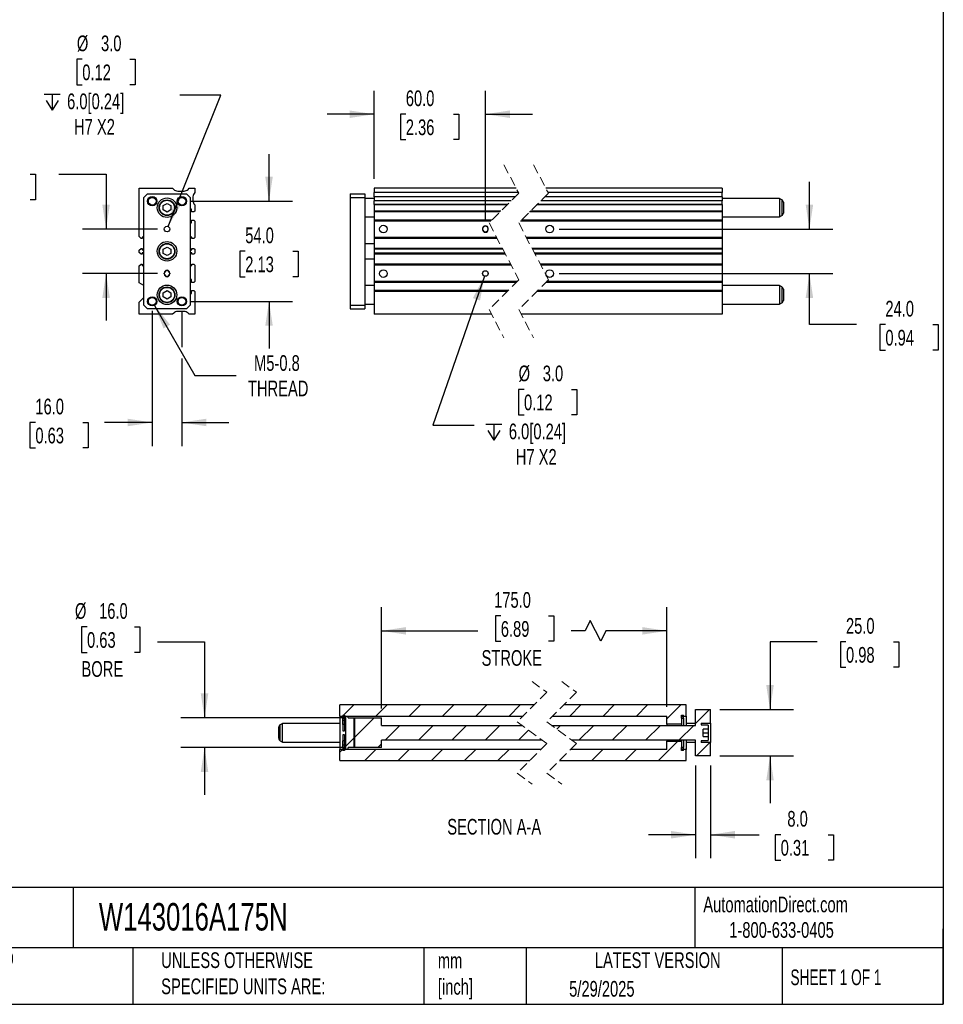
# Model space of a CAD drawing. Header units: millimetres. Extents: x 25 to 1092, y 25 to 838.
# Tile 3 of 4: x 594 to 1092, y 25 to 557. Entities that reach past the tile are written whole.
import ezdxf

# ---------------------------------------------------------------- set-up
doc = ezdxf.new("R2010")
doc.units = ezdxf.units.MM
doc.header["$LTSCALE"] = 4
doc.linetypes.add('SLD-Dashed', pattern=[1.905, 1.27, -0.635])
doc.linetypes.add('SLD-Solid', pattern=[0])
doc.layers.add('DIMENSIONS', color=140, linetype='SLD-Solid', lineweight=25)
doc.layers.add('TEXT', color=140, linetype='SLD-Solid', lineweight=25)
doc.layers.add('HATCH', color=6, linetype='SLD-Solid')
doc.styles.add('SLDTEXTSTYLE0', font='TXT', dxfattribs={"width": 0.7})
doc.styles.add('SLDTEXTSTYLE1', font='TXT', dxfattribs={"width": 0.65})
doc.dimstyles.new('SLDDIMSTYLE0', dxfattribs={"dimtxt": 8.632031, "dimasz": 13.208, "dimexe": 0, "dimexo": 0.0625, "dimgap": 2.158008, "dimtad": 0, "dimtih": 1, "dimtoh": 1, "dimrnd": 1e-09, "dimzin": 4, "dimdsep": 46, "dimtxsty": 'SLDTEXTSTYLE0', "dimsah": 1, "dimcen": 0.09, "dimadec": 0, "dimazin": 1, "dimtfac": 1, "dimtmove": 0, "dimatfit": 0, "dimfxl": 0, "dimfrac": 2, "dimtolj": 1, "dimtzin": 12, "dimarcsym": 0})
doc.dimstyles.new('SLDDIMSTYLE2', dxfattribs={"dimtxt": 8.632031, "dimasz": 13.208, "dimexe": 0, "dimexo": 0.0625, "dimgap": 2.158008, "dimtad": 0, "dimtih": 1, "dimtoh": 1, "dimrnd": 1e-09, "dimzin": 4, "dimdsep": 46, "dimtxsty": 'SLDTEXTSTYLE0', "dimsah": 1, "dimcen": 0.09, "dimadec": 0, "dimazin": 1, "dimtfac": 1, "dimtofl": 0, "dimtmove": 0, "dimatfit": 3, "dimfxl": 0, "dimfrac": 2, "dimtolj": 1, "dimtzin": 12, "dimarcsym": 0})
doc.dimstyles.new('SLDDIMSTYLE3', dxfattribs={"dimtxt": 8.632031, "dimasz": 13.208, "dimexe": 0, "dimexo": 0.0625, "dimgap": 2.158008, "dimtad": 0, "dimtih": 1, "dimtoh": 1, "dimrnd": 1e-09, "dimzin": 12, "dimdsep": 46, "dimtxsty": 'SLDTEXTSTYLE0', "dimsah": 1, "dimcen": 0, "dimadec": 0, "dimazin": 3, "dimtfac": 1, "dimtofl": 0, "dimtmove": 0, "dimatfit": 3, "dimfxl": 0, "dimfrac": 2, "dimtolj": 1, "dimtzin": 12, "dimarcsym": 0})
doc.dimstyles.new('SLDDIMSTYLE4', dxfattribs={"dimtxt": 8.632031, "dimasz": 13.208, "dimexe": 0, "dimexo": 0.0625, "dimgap": 2.158008, "dimtad": 0, "dimtih": 1, "dimtoh": 1, "dimrnd": 1e-09, "dimzin": 4, "dimdsep": 46, "dimtxsty": 'SLDTEXTSTYLE0', "dimsah": 1, "dimcen": 0, "dimadec": 0, "dimazin": 1, "dimtfac": 1, "dimtofl": 0, "dimtmove": 0, "dimatfit": 3, "dimfxl": 0, "dimfrac": 2, "dimtolj": 1, "dimtzin": 12, "dimarcsym": 0})

# ---------------------------------------------------------------- blocks, each defined once
blk = doc.blocks.new('_D_10')
at = {"layer": 'DIMENSIONS'}
for p, q in [((665.59, 399.55), (665.59, 326.58)), ((681.59, 399.55), (681.59, 379.97)), ((681.59, 373.87), (681.59, 326.58)), ((602.59, 339.28), (599.69, 339.28)), ((599.69, 339.28), (599.69, 325.56)), ((628.24, 339.28), (631.14, 339.28)), ((631.14, 339.28), (631.14, 325.56)), ((665.59, 339.28), (639.94, 339.28)), ((681.59, 339.28), (706.99, 339.28)), ((599.69, 325.56), (602.59, 325.56)), ((631.14, 325.56), (628.24, 325.56))]:
    blk.add_line(p, q, dxfattribs=at)
for points in [[(665.59, 339.28), (652.38, 341.31), (652.38, 337.25)], [(681.59, 339.28), (694.8, 337.25), (694.8, 341.31)]]:
    blk.add_solid(points, dxfattribs=at)
at = {"layer": 'DIMENSIONS', "char_height": 8.467, "attachment_point": 1, "style": 'SLDTEXTSTYLE0'}
for s, insert in [('16.0', (602.59, 352.13)), ('0.63', (602.59, 336.48))]:
    blk.add_mtext(s, dxfattribs=dict(at, insert=insert))
blk = doc.blocks.new('_D_11')
at = {"layer": 'DIMENSIONS'}
for p, q in [((574.11, 473.17), (571.21, 473.17)), ((571.21, 473.17), (571.21, 459.46)), ((599.76, 473.17), (602.66, 473.17)), ((602.66, 473.17), (602.66, 459.46)), ((615.32, 473.17), (640.72, 473.17)), ((640.72, 473.17), (640.72, 443.63)), ((571.21, 459.46), (574.11, 459.46)), ((602.66, 459.46), (599.76, 459.46)), ((668.51, 443.63), (628.02, 443.63)), ((668.51, 419.63), (628.02, 419.63)), ((640.72, 419.63), (640.72, 394.23))]:
    blk.add_line(p, q, dxfattribs=at)
for points in [[(640.72, 443.63), (642.75, 456.84), (638.69, 456.84)], [(640.72, 419.63), (638.69, 406.42), (642.75, 406.42)]]:
    blk.add_solid(points, dxfattribs=at)
at = {"layer": 'DIMENSIONS', "char_height": 8.467, "attachment_point": 1, "style": 'SLDTEXTSTYLE0'}
for s, insert in [('24.0', (574.11, 486.02)), ('0.94', (574.11, 470.37))]:
    blk.add_mtext(s, dxfattribs=dict(at, insert=insert))
blk = doc.blocks.new('_D_12')
at = {"layer": 'DIMENSIONS'}
for p, q in [((728.59, 458.63), (728.59, 484.03)), ((686.67, 458.63), (741.29, 458.63)), ((715.77, 431.63), (712.87, 431.63)), ((712.87, 431.63), (712.87, 417.91)), ((741.42, 431.63), (744.32, 431.63)), ((744.32, 431.63), (744.32, 417.91)), ((712.87, 417.91), (715.77, 417.91)), ((744.32, 417.91), (741.42, 417.91)), ((686.67, 404.63), (741.29, 404.63)), ((728.59, 404.63), (728.59, 379.23))]:
    blk.add_line(p, q, dxfattribs=at)
for points in [[(728.59, 458.63), (730.62, 471.84), (726.56, 471.84)], [(728.59, 404.63), (726.56, 391.42), (730.62, 391.42)]]:
    blk.add_solid(points, dxfattribs=at)
at = {"layer": 'DIMENSIONS', "char_height": 8.467, "attachment_point": 1, "style": 'SLDTEXTSTYLE0'}
for s, insert in [('54.0', (715.77, 444.48)), ('2.13', (715.77, 428.83))]:
    blk.add_mtext(s, dxfattribs=dict(at, insert=insert))
blk = doc.blocks.new('_D_13')
at = {"layer": 'DIMENSIONS'}
for p, q in [((666.84, 402.47), (688.66, 364.67)), ((688.66, 364.67), (710.89, 364.67))]:
    blk.add_line(p, q, dxfattribs=at)
blk.add_solid([(666.84, 402.47), (671.69, 390.01), (675.21, 392.05)], dxfattribs=at)
at = {"layer": 'DIMENSIONS', "char_height": 8.467, "attachment_point": 1, "style": 'SLDTEXTSTYLE0'}
for s, insert in [('M5-0.8', (720.51, 375.59)), ('THREAD', (717.24, 361.87))]:
    blk.add_mtext(s, dxfattribs=dict(at, insert=insert))
blk = doc.blocks.new('SW_SYMBOL_HOLE_DEPTH')
at = {"layer": 'DIMENSIONS', "color": 0}
for p, q in [((0, 3500), (3200, 3500)), ((400, 2220), (1600, 300)), ((1600, 3500), (1600, 300)), ((2800, 2220), (1600, 300))]:
    blk.add_line(p, q, dxfattribs=at)
blk = doc.blocks.new('_D_14')
at = {"layer": 'DIMENSIONS'}
for p, q in [((627.89, 535.21), (624.99, 535.21)), ((624.99, 535.21), (624.99, 521.49)), ((653.54, 535.21), (656.44, 535.21)), ((656.44, 535.21), (656.44, 521.49)), ((624.99, 521.49), (627.89, 521.49)), ((656.44, 521.49), (653.54, 521.49)), ((674.15, 445.02), (702.65, 515.81)), ((702.65, 515.81), (680.43, 515.81))]:
    blk.add_line(p, q, dxfattribs=at)
blk.add_solid([(674.15, 445.02), (680.97, 456.52), (677.2, 458.04)], dxfattribs=at)
at = {"layer": 'DIMENSIONS', "xscale": 0.002688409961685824, "yscale": 0.002688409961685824, "zscale": 0.002688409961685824}
blk.add_blockref('SW_SYMBOL_HOLE_DEPTH', (607.36, 506.98), dxfattribs=at)
at = {"layer": 'DIMENSIONS', "char_height": 8.467, "attachment_point": 1, "style": 'SLDTEXTSTYLE0'}
for s, insert in [('%%c', (624.97, 548.05)), ('3.0', (638, 548.05)), ('0.12', (627.89, 532.4)), ('6.0[0.24]', (619.7, 516.75)), ('H7 X2', (623.45, 503.03))]:
    blk.add_mtext(s, dxfattribs=dict(at, insert=insert))
blk = doc.blocks.new('_D_15')
at = {"layer": 'DIMENSIONS'}
for p, q in [((785.26, 470.71), (785.26, 518.28)), ((845.26, 448.96), (845.26, 518.28)), ((785.26, 505.58), (759.86, 505.58)), ((802.35, 505.58), (799.45, 505.58)), ((799.45, 505.58), (799.45, 491.86)), ((828, 505.58), (830.9, 505.58)), ((830.9, 505.58), (830.9, 491.86)), ((845.26, 505.58), (870.66, 505.58)), ((799.45, 491.86), (802.35, 491.86)), ((830.9, 491.86), (828, 491.86))]:
    blk.add_line(p, q, dxfattribs=at)
for points in [[(785.26, 505.58), (772.06, 507.61), (772.06, 503.55)], [(845.26, 505.58), (858.47, 503.55), (858.47, 507.61)]]:
    blk.add_solid(points, dxfattribs=at)
at = {"layer": 'DIMENSIONS', "char_height": 8.467, "attachment_point": 1, "style": 'SLDTEXTSTYLE0'}
for s, insert in [('60.0', (802.35, 518.43)), ('2.36', (802.35, 502.78))]:
    blk.add_mtext(s, dxfattribs=dict(at, insert=insert))
blk = doc.blocks.new('_D_16')
at = {"layer": 'DIMENSIONS'}
for p, q in [((1020.01, 443.63), (1020.01, 469.03)), ((885.02, 443.63), (1032.71, 443.63)), ((885.02, 419.63), (1032.71, 419.63)), ((1020.01, 392.06), (1020.01, 419.63)), ((1045.41, 392.06), (1020.01, 392.06)), ((1060.96, 392.06), (1058.06, 392.06)), ((1058.06, 392.06), (1058.06, 378.34)), ((1086.61, 392.06), (1089.51, 392.06)), ((1089.51, 392.06), (1089.51, 378.34)), ((1058.06, 378.34), (1060.96, 378.34)), ((1089.51, 378.34), (1086.61, 378.34))]:
    blk.add_line(p, q, dxfattribs=at)
for points in [[(1020.01, 443.63), (1022.04, 456.84), (1017.97, 456.84)], [(1020.01, 419.63), (1017.97, 406.42), (1022.04, 406.42)]]:
    blk.add_solid(points, dxfattribs=at)
at = {"layer": 'DIMENSIONS', "char_height": 8.467, "attachment_point": 1, "style": 'SLDTEXTSTYLE0'}
for s, insert in [('24.0', (1060.96, 404.9)), ('0.94', (1060.96, 389.25))]:
    blk.add_mtext(s, dxfattribs=dict(at, insert=insert))
blk = doc.blocks.new('_D_17')
at = {"layer": 'DIMENSIONS'}
for p, q in [((844.77, 418.21), (816.99, 337.75)), ((866.1, 357.15), (863.2, 357.15)), ((863.2, 357.15), (863.2, 343.43)), ((891.75, 357.15), (894.65, 357.15)), ((894.65, 357.15), (894.65, 343.43)), ((863.2, 343.43), (866.1, 343.43)), ((894.65, 343.43), (891.75, 343.43)), ((816.99, 337.75), (839.22, 337.75))]:
    blk.add_line(p, q, dxfattribs=at)
blk.add_solid([(844.77, 418.21), (838.54, 406.39), (842.38, 405.07)], dxfattribs=at)
at = {"layer": 'DIMENSIONS', "xscale": 0.002688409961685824, "yscale": 0.002688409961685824, "zscale": 0.002688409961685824}
blk.add_blockref('SW_SYMBOL_HOLE_DEPTH', (845.57, 328.92), dxfattribs=at)
at = {"layer": 'DIMENSIONS', "char_height": 8.467, "attachment_point": 1, "style": 'SLDTEXTSTYLE0'}
for s, insert in [('%%c', (863.17, 369.99)), ('3.0', (876.21, 369.99)), ('0.12', (866.1, 354.34)), ('6.0[0.24]', (857.91, 338.69)), ('H7 X2', (861.66, 324.97))]:
    blk.add_mtext(s, dxfattribs=dict(at, insert=insert))
blk = doc.blocks.new('_D_32')
at = {"layer": 'DIMENSIONS'}
for p, q in [((630.45, 229), (627.55, 229)), ((627.55, 229), (627.55, 215.28)), ((656.1, 229), (659, 229)), ((659, 229), (659, 215.28)), ((668.41, 220.92), (693.81, 220.92)), ((693.81, 220.92), (693.81, 179.87)), ((627.55, 215.28), (630.45, 215.28)), ((659, 215.28), (656.1, 215.28)), ((769.23, 179.87), (681.11, 179.87)), ((769.23, 163.87), (681.11, 163.87)), ((693.81, 163.87), (693.81, 138.47))]:
    blk.add_line(p, q, dxfattribs=at)
for points in [[(693.81, 179.87), (695.84, 193.08), (691.78, 193.08)], [(693.81, 163.87), (691.78, 150.66), (695.84, 150.66)]]:
    blk.add_solid(points, dxfattribs=at)
at = {"layer": 'DIMENSIONS', "char_height": 8.467, "attachment_point": 1, "style": 'SLDTEXTSTYLE0'}
for s, insert in [('%%c', (623.93, 241.84)), ('16.0', (636.97, 241.84)), ('0.63', (630.45, 226.19)), ('BORE', (627.46, 210.54))]:
    blk.add_mtext(s, dxfattribs=dict(at, insert=insert))
blk = doc.blocks.new('_D_33')
at = {"layer": 'DIMENSIONS'}
for p, q in [((789.31, 184.95), (789.31, 239.57)), ((943.1, 185.95), (943.1, 239.57)), ((853.57, 234.94), (850.67, 234.94)), ((850.67, 234.94), (850.67, 221.22)), ((879.22, 234.94), (882.12, 234.94)), ((882.12, 234.94), (882.12, 221.22)), ((901.81, 232.51), (898.99, 226.87)), ((907.46, 221.22), (901.81, 232.51)), ((789.31, 226.87), (841.28, 226.87)), ((898.99, 226.87), (891.52, 226.87)), ((910.28, 226.87), (907.46, 221.22)), ((943.1, 226.87), (910.28, 226.87)), ((850.67, 221.22), (853.57, 221.22)), ((882.12, 221.22), (879.22, 221.22))]:
    blk.add_line(p, q, dxfattribs=at)
for points in [[(789.31, 226.87), (802.52, 224.84), (802.52, 228.9)], [(943.1, 226.87), (929.89, 228.9), (929.89, 224.84)]]:
    blk.add_solid(points, dxfattribs=at)
at = {"layer": 'DIMENSIONS', "char_height": 8.467, "attachment_point": 1, "style": 'SLDTEXTSTYLE0'}
for s, insert in [('175.0', (849.98, 247.79)), ('6.89', (853.57, 232.14)), ('STROKE', (843.21, 216.49))]:
    blk.add_mtext(s, dxfattribs=dict(at, insert=insert))
blk = doc.blocks.new('_D_34')
at = {"layer": 'DIMENSIONS'}
for p, q in [((1024.16, 220.96), (998.76, 220.96)), ((998.76, 220.96), (998.76, 184.37)), ((1039.72, 220.96), (1036.82, 220.96)), ((1036.82, 220.96), (1036.82, 207.24)), ((1065.37, 220.96), (1068.27, 220.96)), ((1068.27, 220.96), (1068.27, 207.24)), ((1036.82, 207.24), (1039.72, 207.24)), ((1068.27, 207.24), (1065.37, 207.24)), ((971.68, 184.37), (1011.46, 184.37)), ((971.68, 159.37), (1011.46, 159.37)), ((998.76, 159.37), (998.76, 133.97))]:
    blk.add_line(p, q, dxfattribs=at)
for points in [[(998.76, 184.37), (1000.79, 197.58), (996.73, 197.58)], [(998.76, 159.37), (996.73, 146.16), (1000.79, 146.16)]]:
    blk.add_solid(points, dxfattribs=at)
at = {"layer": 'DIMENSIONS', "char_height": 8.467, "attachment_point": 1, "style": 'SLDTEXTSTYLE0'}
for s, insert in [('25.0', (1039.72, 233.8)), ('0.98', (1039.72, 218.15))]:
    blk.add_mtext(s, dxfattribs=dict(at, insert=insert))
blk = doc.blocks.new('_D_35')
at = {"layer": 'DIMENSIONS'}
for p, q in [((958.6, 154.29), (958.6, 104.17)), ((966.6, 154.29), (966.6, 104.17)), ((958.6, 116.87), (933.2, 116.87)), ((966.6, 116.87), (992.82, 116.87)), ((1004.51, 116.87), (1001.62, 116.87)), ((1001.62, 116.87), (1001.62, 103.15)), ((1030.17, 116.87), (1033.06, 116.87)), ((1033.06, 116.87), (1033.06, 103.15)), ((1001.62, 103.15), (1004.51, 103.15)), ((1033.06, 103.15), (1030.17, 103.15))]:
    blk.add_line(p, q, dxfattribs=at)
for points in [[(958.6, 116.87), (945.39, 118.9), (945.39, 114.84)], [(966.6, 116.87), (979.81, 114.84), (979.81, 118.9)]]:
    blk.add_solid(points, dxfattribs=at)
at = {"layer": 'DIMENSIONS', "char_height": 8.467, "attachment_point": 1, "style": 'SLDTEXTSTYLE0'}
for s, insert in [('8.0', (1008.11, 129.72)), ('0.31', (1004.51, 114.06))]:
    blk.add_mtext(s, dxfattribs=dict(at, insert=insert))
blk = doc.blocks.new('SW_HATCH_1')
at = {"layer": 'HATCH', "color": 0}
for p, q in [((-134.4, 24), (-140.4, 18)), ((-116.44, 24), (-122.44, 18)), ((-98.47, 24), (-104.47, 18)), ((-80.51, 24), (-86.51, 18)), ((-62.55, 24), (-68.55, 18)), ((-44.59, 24), (-50.59, 18)), ((-11.92, 24), (-17.92, 18)), ((6.04, 24), (0.04, 18)), ((24, 24), (18, 18)), ((41.96, 24), (34.42, 16.46)), ((57.42, 21.5), (49.92, 14)), ((-139.91, 18.48), (-140.37, 18.03)), ((-123.44, 17), (-134.37, 6.07)), ((-109.47, 13), (-117.47, 5)), ((-91.51, 13), (-99.51, 5)), ((-73.55, 13), (-81.55, 5)), ((-55.59, 13), (-63.59, 5)), ((-22.92, 13), (-24.96, 10.97)), ((-4.96, 13), (-12.96, 5)), ((13, 13), (5, 5)), ((30.96, 13), (22.96, 5)), ((48.92, 13), (40.92, 5)), ((-133.87, 6.57), (-138.87, 1.57)), ((-40.21, 10.42), (-45.63, 5)), ((-140.44, 0), (-141.87, -1.43)), ((-139.37, 1.07), (-140.37, 0.07)), ((-122.47, 0), (-128.47, -6)), ((-119.37, 3.11), (-121.47, 1)), ((-104.51, 0), (-110.51, -6)), ((-86.55, 0), (-92.55, -6)), ((-68.59, 0), (-74.59, -6)), ((-50.63, 0), (-56.63, -6)), ((0, 0), (-6, -6)), ((17.96, 0), (11.96, -6)), ((40.32, 4.4), (29.92, -6)), ((57.63, 3.75), (50.38, -3.5))]:
    blk.add_line(p, q, dxfattribs=at)

msp = doc.modelspace()

# ---------------------------------------------------------------- linework, layer by layer
at = {"color": 7, "linetype": 'SLD-Dashed', "lineweight": 18}
for p, q in [((855.262, 478.333), (863.262, 462.983)), ((871.262, 478.333), (879.262, 462.983)), ((863.262, 462.983), (847.262, 446.983)), ((879.262, 462.983), (863.262, 446.983)), ((847.262, 446.983), (863.262, 416.283)), ((863.262, 446.983), (879.262, 416.283)), ((863.262, 416.283), (847.262, 400.283)), ((879.262, 416.283), (863.262, 400.283)), ((847.262, 400.283), (855.262, 384.933)), ((863.262, 400.283), (871.262, 384.933)), ((870.413, 199.569), (878.413, 193.719)), ((886.413, 199.569), (894.413, 193.719)), ((878.413, 193.719), (862.413, 177.719)), ((894.413, 193.719), (878.413, 177.719)), ((862.413, 177.719), (878.413, 166.019)), ((878.413, 177.719), (894.413, 166.019)), ((878.413, 166.019), (862.413, 150.019)), ((894.413, 166.019), (878.413, 150.019)), ((862.413, 150.019), (870.413, 144.169)), ((878.413, 150.019), (886.413, 144.169))]:
    msp.add_line(p, q, dxfattribs=at)
for p, q in [((658.592, 439.563), (658.592, 465.633)), ((658.592, 465.633), (676.592, 465.633)), ((661.092, 460.633), (663.092, 462.633)), ((663.092, 462.633), (684.092, 462.633)), ((676.592, 465.633), (677.213, 465.011)), ((679.334, 464.133), (682.849, 464.133)), ((684.092, 462.633), (686.092, 460.633)), ((684.97, 465.011), (685.592, 465.633)), ((685.592, 465.633), (688.592, 465.633)), ((688.592, 465.633), (688.592, 463.269)), ((772.264, 462.633), (772.264, 460.633)), ((772.264, 462.633), (780.264, 462.633)), ((780.264, 462.633), (780.264, 460.633)), ((861.881, 465.633), (785.264, 465.633)), ((785.264, 465.633), (785.264, 463.269)), ((863.113, 463.269), (785.264, 463.269)), ((785.264, 461.033), (785.264, 463.269)), ((972.942, 465.633), (877.881, 465.633)), ((972.942, 463.269), (879.113, 463.269)), ((972.942, 465.633), (972.942, 463.269)), ((972.942, 461.033), (972.942, 463.269)), ((661.092, 402.633), (661.092, 460.633)), ((671.592, 456.287), (673.592, 457.442)), ((673.592, 457.442), (675.592, 456.287)), ((686.092, 460.633), (686.092, 402.633)), ((687.592, 461.033), (687.592, 458.873)), ((688.397, 456.827), (688.592, 456.633)), ((772.264, 460.633), (780.264, 460.633)), ((772.264, 460.633), (772.264, 402.633)), ((780.264, 460.633), (780.264, 402.633)), ((785.264, 460.133), (780.264, 460.133)), ((861.312, 461.033), (785.264, 461.033)), ((785.264, 461.033), (785.264, 458.873)), ((859.152, 458.873), (785.264, 458.873)), ((785.264, 456.827), (785.264, 458.873)), ((857.107, 456.827), (785.264, 456.827)), ((785.264, 456.827), (785.264, 456.633)), ((972.942, 456.827), (873.107, 456.827)), ((972.942, 458.873), (875.152, 458.873)), ((972.942, 461.033), (877.312, 461.033)), ((972.942, 461.033), (972.942, 458.873)), ((1003.942, 460.133), (972.942, 460.133)), ((972.942, 456.827), (972.942, 458.873)), ((972.942, 456.827), (972.942, 456.633)), ((1005.192, 459.411), (1003.942, 460.133)), ((1003.942, 460.133), (1003.942, 450.133)), ((1005.192, 459.411), (1005.192, 450.854)), ((1005.942, 458.112), (1005.942, 452.153)), ((671.592, 453.978), (671.592, 456.287)), ((673.592, 452.823), (671.592, 453.978)), ((675.592, 453.978), (673.592, 452.823)), ((675.592, 456.287), (675.592, 453.978)), ((686.792, 454.333), (686.092, 454.333)), ((686.792, 452.833), (686.792, 454.333)), ((688.092, 452.833), (686.792, 452.833)), ((688.592, 453.333), (688.092, 452.833)), ((688.592, 456.633), (688.592, 453.333)), ((856.912, 456.633), (785.264, 456.633)), ((785.264, 456.633), (785.264, 453.333)), ((853.612, 453.333), (785.264, 453.333)), ((785.264, 453.333), (785.264, 452.833)), ((853.112, 452.833), (785.264, 452.833)), ((785.264, 452.833), (785.264, 448.433)), ((972.942, 452.833), (869.112, 452.833)), ((972.942, 453.333), (869.612, 453.333)), ((972.942, 456.633), (872.912, 456.633)), ((972.942, 456.633), (972.942, 453.333)), ((972.942, 453.333), (972.942, 452.833)), ((972.942, 452.833), (972.942, 448.433)), ((686.092, 446.933), (686.792, 446.933)), ((686.792, 446.933), (686.792, 448.433)), ((686.792, 448.433), (688.092, 448.433)), ((688.092, 448.433), (688.592, 447.933)), ((688.592, 447.933), (688.592, 439.063)), ((780.264, 450.133), (785.264, 450.133)), ((848.712, 448.433), (785.264, 448.433)), ((785.264, 448.433), (785.264, 447.933)), ((848.212, 447.933), (785.264, 447.933)), ((785.264, 447.933), (785.264, 439.063)), ((972.942, 447.933), (864.212, 447.933)), ((972.942, 448.433), (864.712, 448.433)), ((972.942, 450.133), (1003.942, 450.133)), ((972.942, 448.433), (972.942, 447.933)), ((972.942, 447.933), (972.942, 439.063)), ((1003.942, 450.133), (1005.192, 450.854)), ((843.764, 443.883), (843.764, 443.383)), ((846.764, 443.383), (846.764, 443.883)), ((659.592, 438.563), (658.592, 439.563)), ((660.242, 438.563), (659.592, 438.563)), ((661.092, 439.283), (660.242, 439.283)), ((660.242, 439.283), (660.242, 438.563)), ((686.942, 439.283), (686.092, 439.283)), ((686.942, 438.563), (686.942, 439.283)), ((688.092, 438.563), (686.942, 438.563)), ((688.592, 439.063), (688.092, 438.563)), ((785.264, 435.633), (780.264, 435.633)), ((851.39, 439.063), (785.264, 439.063)), ((785.264, 439.063), (785.264, 438.563)), ((851.651, 438.563), (785.264, 438.563)), ((785.264, 438.563), (785.264, 433.213)), ((972.942, 439.063), (867.39, 439.063)), ((972.942, 438.563), (867.651, 438.563)), ((972.942, 439.063), (972.942, 438.563)), ((972.942, 438.563), (972.942, 433.213)), ((658.592, 432.213), (659.592, 433.213)), ((658.592, 431.053), (658.592, 432.213)), ((659.592, 430.053), (658.592, 431.053)), ((659.592, 433.213), (660.242, 433.213)), ((660.242, 433.213), (660.242, 432.483)), ((660.242, 432.483), (661.092, 432.483)), ((661.092, 430.783), (660.242, 430.783)), ((660.242, 430.783), (660.242, 430.053)), ((671.592, 432.787), (673.592, 433.942)), ((671.592, 430.478), (671.592, 432.787)), ((673.592, 429.323), (671.592, 430.478)), ((673.592, 433.942), (675.592, 432.787)), ((675.592, 430.478), (673.592, 429.323)), ((675.592, 432.787), (675.592, 430.478)), ((686.092, 432.483), (686.942, 432.483)), ((686.942, 430.783), (686.092, 430.783)), ((686.942, 432.483), (686.942, 433.213)), ((686.942, 433.213), (688.092, 433.213)), ((686.942, 430.053), (686.942, 430.783)), ((688.092, 433.213), (688.592, 432.713)), ((688.592, 430.553), (688.092, 430.053)), ((688.592, 432.713), (688.592, 430.553)), ((854.439, 433.213), (785.264, 433.213)), ((785.264, 433.213), (785.264, 432.713)), ((854.699, 432.713), (785.264, 432.713)), ((785.264, 432.713), (785.264, 430.553)), ((855.825, 430.553), (785.264, 430.553)), ((785.264, 430.553), (785.264, 430.053)), ((972.942, 433.213), (870.439, 433.213)), ((972.942, 432.713), (870.699, 432.713)), ((972.942, 430.553), (871.825, 430.553)), ((972.942, 433.213), (972.942, 432.713)), ((972.942, 432.713), (972.942, 430.553)), ((972.942, 430.553), (972.942, 430.053)), ((660.242, 430.053), (659.592, 430.053)), ((688.092, 430.053), (686.942, 430.053)), ((780.264, 427.633), (785.264, 427.633)), ((856.086, 430.053), (785.264, 430.053)), ((785.264, 430.053), (785.264, 424.703)), ((972.942, 430.053), (872.086, 430.053)), ((972.942, 430.053), (972.942, 424.703)), ((658.592, 423.703), (659.592, 424.703)), ((658.592, 414.633), (658.592, 423.703)), ((659.592, 424.703), (660.242, 424.703)), ((660.242, 424.703), (660.242, 423.983)), ((660.242, 423.983), (661.092, 423.983)), ((672.092, 419.383), (672.092, 419.883)), ((675.092, 419.883), (675.092, 419.383)), ((686.092, 423.983), (686.942, 423.983)), ((686.942, 423.983), (686.942, 424.703)), ((686.942, 424.703), (688.092, 424.703)), ((688.092, 424.703), (688.592, 424.203)), ((688.592, 424.203), (688.592, 415.333)), ((858.874, 424.703), (785.264, 424.703)), ((785.264, 424.703), (785.264, 424.203)), ((859.135, 424.203), (785.264, 424.203)), ((785.264, 424.203), (785.264, 415.333)), ((972.942, 424.703), (874.874, 424.703)), ((972.942, 424.203), (875.135, 424.203)), ((972.942, 424.703), (972.942, 424.203)), ((972.942, 424.203), (972.942, 415.333)), ((661.092, 413.189), (658.592, 414.633)), ((686.792, 416.333), (686.092, 416.333)), ((686.792, 414.833), (686.792, 416.333)), ((688.092, 414.833), (686.792, 414.833)), ((688.592, 415.333), (688.092, 414.833)), ((862.312, 415.333), (785.264, 415.333)), ((785.264, 415.333), (785.264, 414.833)), ((861.812, 414.833), (785.264, 414.833)), ((785.264, 414.833), (785.264, 410.433)), ((972.942, 414.833), (877.812, 414.833)), ((972.942, 415.333), (878.312, 415.333)), ((972.942, 415.333), (972.942, 414.833)), ((972.942, 414.833), (972.942, 410.433)), ((671.592, 409.287), (673.592, 410.442)), ((671.592, 406.978), (671.592, 409.287)), ((673.592, 410.442), (675.592, 409.287)), ((675.592, 409.287), (675.592, 406.978)), ((686.792, 408.933), (686.792, 410.433)), ((686.792, 410.433), (688.092, 410.433)), ((688.092, 410.433), (688.592, 409.933)), ((688.592, 409.933), (688.592, 397.633)), ((785.264, 413.133), (780.264, 413.133)), ((857.412, 410.433), (785.264, 410.433)), ((785.264, 410.433), (785.264, 409.933)), ((856.912, 409.933), (785.264, 409.933)), ((785.264, 409.933), (785.264, 397.633)), ((972.942, 409.933), (872.912, 409.933)), ((972.942, 410.433), (873.412, 410.433)), ((1003.942, 413.133), (972.942, 413.133)), ((972.942, 410.433), (972.942, 409.933)), ((972.942, 409.933), (972.942, 397.633)), ((1005.192, 412.411), (1003.942, 413.133)), ((1003.942, 413.133), (1003.942, 403.133)), ((1005.192, 412.411), (1005.192, 403.854)), ((1005.942, 411.112), (1005.942, 405.153)), ((658.592, 404.133), (661.092, 406.633)), ((658.592, 397.633), (658.592, 404.133)), ((673.592, 405.823), (671.592, 406.978)), ((675.592, 406.978), (673.592, 405.823)), ((686.092, 408.933), (686.792, 408.933)), ((1003.942, 403.133), (1005.192, 403.854)), ((663.092, 400.633), (661.092, 402.633)), ((684.092, 400.633), (663.092, 400.633)), ((682.849, 399.133), (679.334, 399.133)), ((686.092, 402.633), (684.092, 400.633)), ((772.264, 402.633), (780.264, 402.633)), ((772.264, 402.633), (772.264, 400.633)), ((772.264, 400.633), (780.264, 400.633)), ((780.264, 403.133), (785.264, 403.133)), ((780.264, 402.633), (780.264, 400.633)), ((972.942, 403.133), (1003.942, 403.133)), ((676.592, 397.633), (658.592, 397.633)), ((677.213, 398.254), (676.592, 397.633)), ((685.592, 397.633), (684.97, 398.254)), ((688.592, 397.633), (685.592, 397.633)), ((848.643, 397.633), (785.264, 397.633)), ((972.942, 397.633), (864.643, 397.633)), ((871.563, 186.869), (766.812, 186.869)), ((766.812, 180.869), (766.812, 186.869)), ((953.603, 186.869), (887.563, 186.869)), ((953.603, 180.869), (953.603, 186.869)), ((766.812, 180.869), (865.563, 180.869)), ((766.812, 180.869), (766.812, 162.869)), ((768.312, 181.353), (769.312, 181.353)), ((768.312, 181.353), (768.312, 179.719)), ((769.312, 181.353), (769.312, 179.719)), ((769.812, 180.869), (771.312, 180.869)), ((769.812, 180.869), (769.812, 162.869)), ((771.312, 179.869), (771.312, 180.869)), ((881.563, 180.869), (943.103, 180.869)), ((943.103, 176.469), (943.103, 180.869)), ((951.103, 181.353), (952.103, 181.353)), ((951.103, 179.719), (951.103, 181.353)), ((951.103, 180.869), (953.603, 180.869)), ((951.103, 180.869), (951.103, 176.469)), ((952.103, 179.719), (952.103, 181.353)), ((953.603, 180.869), (953.603, 175.869)), ((958.603, 175.869), (958.603, 184.369)), ((958.603, 184.369), (966.603, 184.369)), ((966.603, 177.119), (966.603, 184.369)), ((735.812, 176.869), (734.562, 176.147)), ((734.562, 167.591), (734.562, 176.147)), ((766.812, 176.869), (735.812, 176.869)), ((735.812, 166.869), (735.812, 176.869)), ((768.312, 179.719), (769.312, 179.719)), ((768.312, 178.571), (768.312, 179.719)), ((769.312, 178.571), (768.312, 178.571)), ((768.312, 176.277), (768.312, 178.571)), ((769.312, 176.277), (768.312, 176.277)), ((768.312, 176.277), (768.312, 172.969)), ((769.312, 178.571), (769.312, 179.719)), ((769.312, 176.277), (769.312, 178.571)), ((769.312, 176.277), (769.312, 172.969)), ((771.312, 179.869), (774.812, 179.869)), ((774.312, 179.869), (774.312, 163.869)), ((774.312, 179.869), (789.312, 179.869)), ((774.812, 163.869), (774.812, 179.869)), ((789.312, 175.869), (789.312, 179.869)), ((789.312, 175.869), (864.943, 175.869)), ((880.943, 175.869), (958.603, 175.869)), ((951.103, 176.469), (943.103, 176.469)), ((943.103, 176.469), (943.103, 175.869)), ((951.103, 179.719), (952.103, 179.719)), ((951.103, 176.469), (951.103, 175.869)), ((952.103, 179.719), (952.103, 175.869)), ((958.603, 176.869), (953.603, 176.869)), ((961.603, 177.119), (966.603, 177.119)), ((961.603, 177.119), (961.603, 176.119)), ((961.603, 176.119), (965.153, 176.119)), ((965.353, 175.919), (965.353, 173.869)), ((966.603, 177.119), (966.603, 166.619)), ((733.812, 168.89), (733.812, 174.848)), ((768.312, 172.969), (769.312, 172.969)), ((769.312, 170.769), (768.312, 170.769)), ((768.312, 170.769), (768.312, 167.461)), ((769.312, 170.769), (769.312, 167.461)), ((965.353, 173.869), (962.69, 173.869)), ((962.69, 169.869), (962.69, 173.869)), ((962.69, 171.869), (965.353, 171.869)), ((965.353, 173.869), (965.353, 171.869)), ((965.353, 171.869), (965.353, 169.869)), ((734.562, 167.591), (735.812, 166.869)), ((735.812, 166.869), (766.812, 166.869)), ((769.312, 167.461), (768.312, 167.461)), ((768.312, 165.167), (768.312, 167.461)), ((769.312, 165.167), (768.312, 165.167)), ((768.312, 164.019), (768.312, 165.167)), ((769.312, 165.167), (769.312, 167.461)), ((769.312, 164.019), (769.312, 165.167)), ((875.883, 167.869), (789.312, 167.869)), ((789.312, 163.869), (789.312, 167.869)), ((958.603, 167.869), (891.883, 167.869)), ((943.103, 167.869), (943.103, 167.269)), ((943.103, 162.869), (943.103, 167.269)), ((943.103, 167.269), (951.103, 167.269)), ((951.103, 167.869), (951.103, 167.269)), ((951.103, 167.269), (951.103, 162.869)), ((952.103, 167.869), (952.103, 164.019)), ((953.603, 167.869), (953.603, 162.869)), ((953.603, 166.869), (958.603, 166.869)), ((958.603, 159.369), (958.603, 167.869)), ((965.153, 167.619), (961.603, 167.619)), ((961.603, 167.619), (961.603, 166.619)), ((966.603, 166.619), (961.603, 166.619)), ((962.69, 169.869), (965.353, 169.869)), ((965.353, 169.869), (965.353, 167.819)), ((966.603, 159.369), (966.603, 166.619)), ((875.263, 162.869), (766.812, 162.869)), ((766.812, 156.869), (766.812, 162.869)), ((768.312, 164.019), (768.312, 162.385)), ((769.312, 164.019), (768.312, 164.019)), ((769.312, 162.385), (768.312, 162.385)), ((769.312, 164.019), (769.312, 162.385)), ((771.312, 162.869), (769.812, 162.869)), ((774.812, 163.869), (771.312, 163.869)), ((771.312, 162.869), (771.312, 163.869)), ((789.312, 163.869), (774.312, 163.869)), ((943.103, 162.869), (891.263, 162.869)), ((952.103, 164.019), (951.103, 164.019)), ((951.103, 162.385), (951.103, 164.019)), ((953.603, 162.869), (951.103, 162.869)), ((952.103, 162.385), (951.103, 162.385)), ((952.103, 162.385), (952.103, 164.019)), ((953.603, 156.869), (953.603, 162.869)), ((966.603, 159.369), (958.603, 159.369)), ((766.812, 156.869), (869.263, 156.869)), ((885.263, 156.869), (953.603, 156.869))]:
    msp.add_line(p, q)
for centre, radius in [((665.592, 458.633), 2.5), ((665.592, 458.633), 2.067), ((673.592, 455.133), 5.25), ((673.592, 455.133), 4.25), ((673.592, 455.133), 4.05), ((681.592, 458.633), 2.5), ((681.592, 458.633), 2.067), ((673.592, 443.633), 1.5), ((790.264, 443.633), 2.067), ((879.942, 443.633), 2.067), ((673.592, 431.633), 5.25), ((673.592, 431.633), 4.25), ((673.592, 431.633), 4.05), ((790.264, 419.633), 2.067), ((845.264, 419.633), 1.5), ((879.942, 419.633), 2.067), ((673.592, 408.133), 5.25), ((673.592, 408.133), 4.25), ((673.592, 408.133), 4.05), ((665.592, 404.633), 2.5), ((665.592, 404.633), 2.067), ((681.592, 404.633), 2.5), ((681.592, 404.633), 2.067)]:
    msp.add_circle(centre, radius)
for centre, radius, start, end in [((679.334, 467.133), 3, 225, 270), ((682.849, 467.133), 3, 270, 315), ((690.592, 461.033), 3, 131.81031, 180), ((690.592, 458.873), 3, 180, 222.97838), ((1004.442, 458.112), 1.5, 0.00118, 59.99915), ((1004.442, 452.153), 1.5, 300.00085, 359.99882), ((845.264, 443.883), 1.5, 0.00005, 179.99995), ((845.264, 443.633), 1.5, 0.00005, 179.99995), ((845.264, 443.633), 1.5, 180.00003, 359.99997), ((845.264, 443.383), 1.5, 180.00007, 359.99993), ((673.592, 419.883), 1.5, 0, 180), ((673.592, 419.633), 1.5, 0, 180), ((673.592, 419.633), 1.5, 180, 0), ((673.592, 419.383), 1.5, 180, 0), ((1004.442, 411.112), 1.5, 0.00118, 59.99915), ((1004.442, 405.153), 1.5, 300.00085, 359.99882), ((679.334, 396.133), 3, 90, 135), ((682.849, 396.133), 3, 45, 90), ((735.312, 174.848), 1.5, 120.00078, 179.99886), ((965.153, 175.919), 0.2, 359.99897, 90.00196), ((735.312, 168.89), 1.5, 180.00114, 239.99922), ((965.153, 167.819), 0.2, 269.99804, 0.00103)]:
    msp.add_arc(centre, radius, start, end)
at = {"layer": 'TEXT'}
for p, q in [((1092.2, 838.2), (1092.2, 25.4)), ((1092.2, 88.504), (25.4, 88.504)), ((623.036, 88.504), (623.036, 55.88)), ((958.302, 88.504), (958.302, 55.88)), ((1092.2, 25.4), (1092.2, 66.04)), ((1092.2, 55.88), (25.4, 55.88)), ((655.121, 55.88), (655.121, 25.4)), ((812.097, 55.88), (812.097, 25.4)), ((867.248, 55.88), (867.248, 25.4)), ((1005.395, 55.88), (1005.395, 25.4)), ((25.4, 25.4), (1092.2, 25.4))]:
    msp.add_line(p, q, dxfattribs=at)

# ---------------------------------------------------------------- block references
at = {"layer": 'HATCH'}
msp.add_blockref('SW_HATCH_1', (908.682, 162.869), dxfattribs=at)

# ---------------------------------------------------------------- texts
at = {"layer": 'TEXT'}
for s, insert, char_height, attachment_point, style in [('SECTION A-A', (850.042, 125.416), 8.46667, 2, 'SLDTEXTSTYLE0'), ('W143016A175N', (636.831, 80.026), 14.81667, 1, 'SLDTEXTSTYLE0'), ('AutomationDirect.com', (962.78, 83.506), 8.46667, 1, 'SLDTEXTSTYLE0'), ('1-800-633-0405', (976.766, 69.748), 8.46667, 1, 'SLDTEXTSTYLE0'), ('METRIC UNITS USED ^JFOR PART DESIGN', (510.417, 54.224), 8.46667, 1, 'SLDTEXTSTYLE0'), ('UNLESS OTHERWISE ^JSPECIFIED UNITS ARE:', (670.432, 53.442), 8.46667, 1, 'SLDTEXTSTYLE0'), ('LATEST VERSION', (938.209, 53.456), 8.46667, 2, 'SLDTEXTSTYLE0'), ('mm^J[inch]', (819.629, 53.189), 8.4667, 1, 'SLDTEXTSTYLE0'), ('SHEET 1 OF 1', (1009.765, 44.206), 8.46667, 1, 'SLDTEXTSTYLE1'), ('5/29/2025', (890.451, 37.988), 8.4667, 1, 'SLDTEXTSTYLE0')]:
    msp.add_mtext(s, dxfattribs=dict(at, insert=insert, char_height=char_height, attachment_point=attachment_point, style=style))

# ---------------------------------------------------------------- dimensions: what is measured, and where the dimension line sits
at = {"layer": 'DIMENSIONS'}
for p1, p2, picture, middle in [((673.031, 442.241), (674.152, 445.024), '_D_14', (640.718, 520.273)), ((845.753, 421.05), (844.774, 418.215), '_D_17', (878.926, 342.213))]:
    dim = msp.add_diameter_dim_2p(p1=p1, p2=p2, text='<>\\P{\\fGDT;x}6.0[0.24]\\PH7 X2', dimstyle='SLDDIMSTYLE4', dxfattribs=at)
    dim.commit()
    dim.dimension.update_dxf_attribs({"geometry": picture, "text_midpoint": middle, "dimtype": 163})
for base, p1, p2, picture, middle in [((845.264, 505.581), (785.264, 465.633), (845.264, 443.883), '_D_15', (815.179, 505.581)), ((681.592, 339.283), (665.592, 404.633), (681.592, 404.633), '_D_10', (615.415, 339.283)), ((958.603, 116.869), (966.603, 159.369), (958.603, 159.369), '_D_35', (1017.34, 116.869))]:
    dim = msp.add_linear_dim(base=base, p1=p1, p2=p2, dimstyle='SLDDIMSTYLE0', dxfattribs=at)
    dim.commit()
    dim.dimension.update_dxf_attribs({"geometry": picture, "text_midpoint": middle, "dimtype": 160})
for base, p1, p2, picture, middle in [((640.718, 419.633), (673.592, 443.633), (673.592, 419.633), '_D_11', (640.718, 473.175)), ((728.592, 404.633), (681.592, 458.633), (681.592, 404.633), '_D_12', (728.592, 431.633)), ((1020.005, 419.633), (879.942, 443.633), (879.942, 419.633), '_D_16', (1020.005, 392.058)), ((998.762, 184.369), (966.603, 159.369), (966.603, 184.369), '_D_34', (998.762, 220.956))]:
    dim = msp.add_linear_dim(base=base, p1=p1, p2=p2, angle=90, dimstyle='SLDDIMSTYLE0', dxfattribs=at)
    dim.commit()
    dim.dimension.update_dxf_attribs({"geometry": picture, "text_midpoint": middle, "dimtype": 160})
dim = msp.add_diameter_dim_2p(p1=(664.342, 406.798), p2=(666.842, 402.467), text='M5-0.8\\PTHREAD', dimstyle='SLDDIMSTYLE3', override={"dimpost": '<>'}, dxfattribs=at)
dim.commit()
dim.dimension.update_dxf_attribs({"geometry": '_D_13', "text_midpoint": (740.661, 364.673), "dimtype": 163})
dim = msp.add_linear_dim(base=(789.312, 226.869), p1=(943.103, 180.869), p2=(789.312, 179.869), text='175.0\\PSTROKE', dimstyle='SLDDIMSTYLE2', dxfattribs=at)
dim.commit()
dim.dimension.update_dxf_attribs({"geometry": '_D_33', "text_midpoint": (866.399, 226.869), "dimtype": 160})
dim = msp.add_linear_dim(base=(693.812, 163.869), p1=(774.312, 179.869), p2=(774.312, 163.869), angle=90, text='%%c<>\\PBORE', dimstyle='SLDDIMSTYLE0', dxfattribs=at)
dim.commit()
dim.dimension.update_dxf_attribs({"geometry": '_D_32', "text_midpoint": (693.812, 220.921), "dimtype": 160})

doc.saveas('drawing.dxf')
